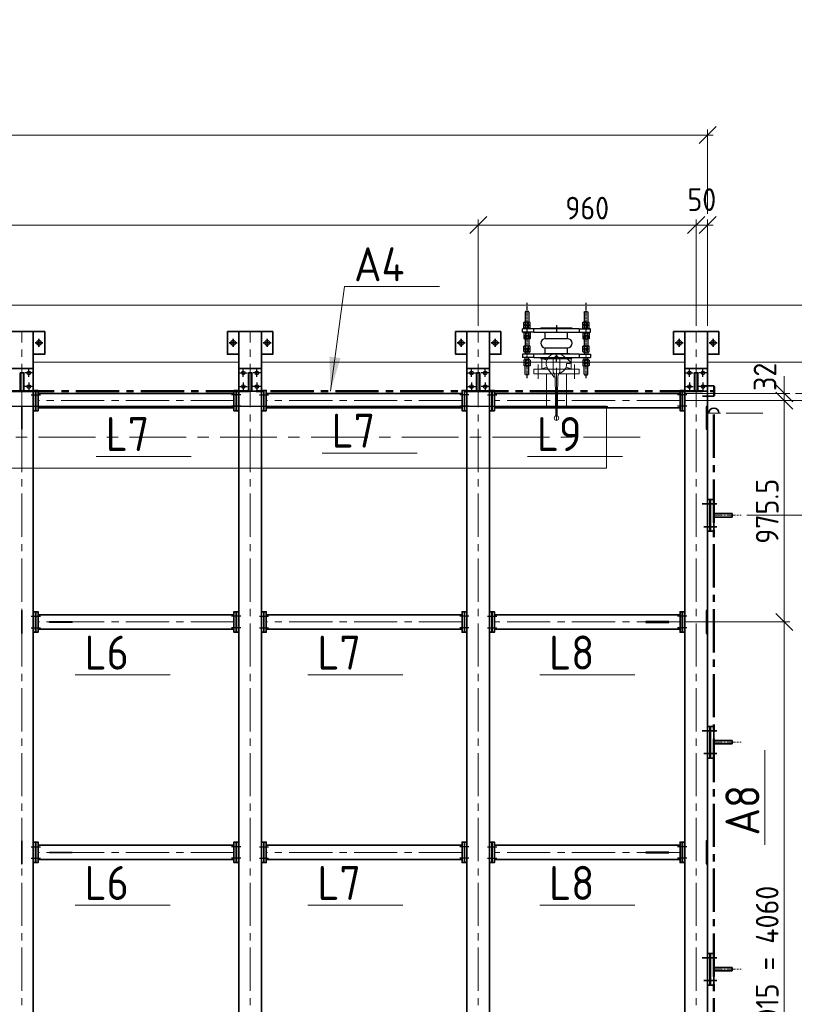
# Model space of a CAD drawing. Header units: millimetres. Extents: x 1013 to 324894, y 12445 to 193774.
# Tile 12 of 36: x 64386 to 67798, y 102038 to 106377. Entities that reach past the tile are written whole.
import ezdxf

# ---------------------------------------------------------------- set-up
doc = ezdxf.new("R2010")
doc.units = ezdxf.units.MM
doc.header["$LTSCALE"] = 10
for name, pattern in [('CENTER', [2, 1.25, -0.25, 0.25, -0.25]), ('CENTER2', [28.575, 19.05, -3.175, 3.175, -3.175]), ('CENTRO', [2, 1.25, -0.25, 0.25, -0.25])]:
    doc.linetypes.add(name, pattern=pattern)
for name, color, linetype, lineweight in [('13', 3, 'Continuous', 13), ('18', 1, 'Continuous', 18), ('18hartlijn', 1, 'CENTER2', 18), ('25', 7, 'Continuous', 25), ('35', 2, 'Continuous', 35), ('35tekst', 2, 'Continuous', 35), ('50hartlijn', 42, 'CENTER2', 50), ('Bemating', 2, 'Continuous', 35), ('hartkort', 12, 'CENTER2', 5)]:
    doc.layers.add(name, color=color, linetype=linetype, lineweight=lineweight)
doc.layers.add('INSTALLATIE', color=6, linetype='Continuous')
doc.layers.add('TEKST', color=4, linetype='Continuous')
doc.styles.add('Bersselaar', font='isocp.shx')
doc.dimstyles.new('SCH-50$7', dxfattribs={"dimscale": 50, "dimtxt": 3, "dimasz": 3, "dimexe": 0.5, "dimexo": 0.5, "dimgap": 0.5, "dimtad": 1, "dimdsep": 46, "dimtxsty": 'Bersselaar', "dimcen": 3.5, "dimdle": 0.5, "dimclrd": 3, "dimclre": 1, "dimclrt": 256, "dimadec": 0, "dimazin": 0, "dimtfac": 1, "dimtmove": 2, "dimatfit": 3, "dimfxl": 1, "dimtvp": 1.4, "dimtolj": 1, "dimtzin": 0, "dimlwd": 13, "dimlwe": 13, "dimarcsym": 0})
doc.dimstyles.new('SCH-50-2', dxfattribs={"dimscale": 50, "dimtxt": 2, "dimasz": 1.5, "dimexe": 0.5, "dimexo": 0.5, "dimgap": 0.5, "dimtad": 1, "dimdec": 0, "dimdsep": 46, "dimtxsty": 'Bersselaar', "dimblk1": 'OBLIQUE', "dimblk2": 'OBLIQUE', "dimsah": 1, "dimcen": 3.5, "dimdle": 0.5, "dimclrd": 3, "dimclre": 3, "dimclrt": 256, "dimadec": 0, "dimazin": 0, "dimtfac": 1, "dimtdec": 0, "dimtmove": 2, "dimatfit": 3, "dimfxl": 1, "dimtvp": 1.4, "dimtolj": 1, "dimtzin": 0, "dimlwd": 13, "dimlwe": 13, "dimarcsym": 0})

# ---------------------------------------------------------------- blocks, each defined once
blk = doc.blocks.new('KOMP80')
for p, q in [((0, -100), (0, 100)), ((0, 100), (18, 100)), ((18, 100), (18, -100)), ((112, 100), (130, 100)), ((112, -100), (112, 100)), ((130, 100), (130, -100)), ((18, 49), (45, 49)), ((45, 49), (45, -49)), ((85, 49), (112, 49)), ((85, 49), (85, -49)), ((18, -49), (45, -49)), ((85, -49), (112, -49)), ((18, -100), (0, -100)), ((130, -100), (112, -100))]:
    blk.add_line(p, q)
for centre, start, end in [((65, 49), 0, 180), ((65, -49), 180, 0)]:
    blk.add_arc(centre, 20, start, end)
blk = doc.blocks.new('compensator dn 80')
blk.add_line((-112, -57.2), (-112, 57.2))
at = {"layer": 'INSTALLATIE'}
for p, q in [((-204.2, 136.8), (-202.2, 137.9)), ((-204.2, 123), (-204.2, 136.8)), ((-202.2, 137.9), (-164.5, 137.9)), ((-163.3, 143.8), (-164.5, 141.4)), ((-152.7, 143.8), (-151.5, 141.4)), ((-150.3, 143.8), (-151.5, 141.4)), ((-139.7, 143.8), (-138.5, 141.4)), ((-138.5, 137.9), (-128.5, 137.9)), ((-113.5, 150), (-128.5, 150)), ((-128.5, 100), (-128.5, 150)), ((-113.5, 100), (-113.5, 150)), ((-103.5, 137.9), (-113.5, 137.9)), ((-102.3, 143.8), (-103.5, 141.4)), ((-91.7, 143.8), (-90.5, 141.4)), ((-89.3, 143.8), (-90.5, 141.4)), ((-78.7, 143.8), (-77.5, 141.4)), ((-31.5, 137.9), (-77.5, 137.9)), ((-44.3, 143.8), (-45.5, 141.4)), ((-33.7, 143.8), (-32.5, 141.4)), ((-31.3, 143.8), (-32.5, 141.4)), ((-20.7, 143.8), (-19.5, 141.4)), ((-16.5, 150), (-1.5, 150)), ((-16.5, 100), (-16.5, 150)), ((-16.5, 114.9), (-16.5, 144.9)), ((-1.5, 100), (-1.5, 150)), ((-1.5, 114.9), (-1.5, 144.9)), ((2.7, 143.8), (1.5, 141.4)), ((13.3, 143.8), (14.5, 141.4)), ((15.7, 143.8), (14.5, 141.4)), ((26.3, 143.8), (27.5, 141.4)), ((72.2, 137.9), (27.5, 137.9)), ((74.2, 136.8), (72.2, 137.9)), ((74.2, 123), (74.2, 136.8)), ((-202.2, 121.9), (-204.2, 123)), ((-202.2, 121.9), (-164.5, 121.9)), ((-163.3, 116.1), (-164.5, 118.4)), ((-152.7, 116.1), (-151.5, 118.4)), ((-150.3, 116.1), (-151.5, 118.4)), ((-139.7, 116.1), (-138.5, 118.4)), ((-138.5, 121.9), (-128.5, 121.9)), ((-103.5, 121.9), (-113.5, 121.9)), ((-102.3, 116.1), (-103.5, 118.4)), ((-91.7, 116.1), (-90.5, 118.4)), ((-89.3, 116.1), (-90.5, 118.4)), ((-78.7, 116.1), (-77.5, 118.4)), ((-31.5, 121.9), (-77.5, 121.9)), ((-44.3, 116.1), (-45.5, 118.4)), ((-33.7, 116.1), (-32.5, 118.4)), ((-31.3, 116.1), (-32.5, 118.4)), ((-20.7, 116.1), (-19.5, 118.4)), ((2.7, 116.1), (1.5, 118.4)), ((13.3, 116.1), (14.5, 118.4)), ((15.7, 116.1), (14.5, 118.4)), ((26.3, 116.1), (27.5, 118.4)), ((72.2, 121.9), (27.5, 121.9)), ((72.2, 121.9), (74.2, 123)), ((-133, 68.5), (-133, -68.5)), ((-133, 68.5), (-130, 68.5)), ((3, 68.5), (0, 68.5)), ((3, 68.5), (3, -68.5)), ((-133, -68.5), (-130, -68.5)), ((3, -68.5), (0, -68.5)), ((-202.2, -121.9), (-204.2, -123)), ((-204.2, -123), (-204.2, -136.8)), ((-202.2, -121.9), (-164.5, -121.9)), ((-163.3, -116.1), (-164.5, -118.4)), ((-152.7, -116.1), (-151.5, -118.4)), ((-150.3, -116.1), (-151.5, -118.4)), ((-139.7, -116.1), (-138.5, -118.4)), ((-138.5, -121.9), (-128.5, -121.9)), ((-128.5, -100), (-128.5, -150)), ((-113.5, -100), (-113.5, -150)), ((-103.5, -121.9), (-113.5, -121.9)), ((-102.3, -116.1), (-103.5, -118.4)), ((-91.7, -116.1), (-90.5, -118.4)), ((-89.3, -116.1), (-90.5, -118.4)), ((-78.7, -116.1), (-77.5, -118.4)), ((-31.5, -121.9), (-77.5, -121.9)), ((-44.3, -116.1), (-45.5, -118.4)), ((-33.7, -116.1), (-32.5, -118.4)), ((-31.3, -116.1), (-32.5, -118.4)), ((-20.7, -116.1), (-19.5, -118.4)), ((-16.5, -100), (-16.5, -150)), ((-16.5, -114.9), (-16.5, -144.9)), ((-1.5, -100), (-1.5, -150)), ((-1.5, -114.9), (-1.5, -144.9)), ((2.7, -116.1), (1.5, -118.4)), ((13.3, -116.1), (14.5, -118.4)), ((15.7, -116.1), (14.5, -118.4)), ((26.3, -116.1), (27.5, -118.4)), ((72.2, -121.9), (27.5, -121.9)), ((72.2, -121.9), (74.2, -123)), ((74.2, -123), (74.2, -136.8)), ((-204.2, -136.8), (-202.2, -137.9)), ((-202.2, -137.9), (-164.5, -137.9)), ((-163.3, -143.8), (-164.5, -141.4)), ((-152.7, -143.8), (-151.5, -141.4)), ((-150.3, -143.8), (-151.5, -141.4)), ((-139.7, -143.8), (-138.5, -141.4)), ((-138.5, -137.9), (-128.5, -137.9)), ((-113.5, -150), (-128.5, -150)), ((-103.5, -137.9), (-113.5, -137.9)), ((-102.3, -143.8), (-103.5, -141.4)), ((-91.7, -143.8), (-90.5, -141.4)), ((-89.3, -143.8), (-90.5, -141.4)), ((-78.7, -143.8), (-77.5, -141.4)), ((-31.5, -137.9), (-77.5, -137.9)), ((-44.3, -143.8), (-45.5, -141.4)), ((-33.7, -143.8), (-32.5, -141.4)), ((-31.3, -143.8), (-32.5, -141.4)), ((-20.7, -143.8), (-19.5, -141.4)), ((-16.5, -150), (-1.5, -150)), ((2.7, -143.8), (1.5, -141.4)), ((13.3, -143.8), (14.5, -141.4)), ((15.7, -143.8), (14.5, -141.4)), ((26.3, -143.8), (27.5, -141.4)), ((72.2, -137.9), (27.5, -137.9)), ((74.2, -136.8), (72.2, -137.9))]:
    blk.add_line(p, q, dxfattribs=at)
at = {"layer": 'INSTALLATIE', "linetype": 'Continuous'}
for p, q in [((-164.5, 118.4), (-164.5, 141.4)), ((-152.7, 143.8), (-163.3, 143.8)), ((-152.7, 136.8), (-163.3, 136.8)), ((-151.5, 118.4), (-151.5, 141.4)), ((-151.5, 118.4), (-151.5, 141.4)), ((-139.7, 143.8), (-150.3, 143.8)), ((-139.7, 136.8), (-150.3, 136.8)), ((-138.5, 118.4), (-138.5, 141.4)), ((-103.5, 118.4), (-103.5, 141.4)), ((-102.3, 143.8), (-91.7, 143.8)), ((-102.3, 136.8), (-91.7, 136.8)), ((-90.5, 118.4), (-90.5, 141.4)), ((-90.5, 118.4), (-90.5, 141.4)), ((-89.3, 143.8), (-78.7, 143.8)), ((-89.3, 136.8), (-78.7, 136.8)), ((-77.5, 118.4), (-77.5, 141.4)), ((-45.5, 118.4), (-45.5, 141.4)), ((-33.7, 143.8), (-44.3, 143.8)), ((-33.7, 136.8), (-44.3, 136.8)), ((-32.5, 118.4), (-32.5, 141.4)), ((-20.7, 143.8), (-31.3, 143.8)), ((-20.7, 136.8), (-31.3, 136.8)), ((-19.5, 114.9), (-19.5, 144.9)), ((-19.5, 144.9), (-16.5, 144.9)), ((1.5, 144.9), (-1.5, 144.9)), ((1.5, 114.9), (1.5, 144.9)), ((2.7, 143.8), (13.3, 143.8)), ((2.7, 136.8), (13.3, 136.8)), ((14.5, 118.4), (14.5, 141.4)), ((15.7, 143.8), (26.3, 143.8)), ((15.7, 136.8), (26.3, 136.8)), ((27.5, 118.4), (27.5, 141.4)), ((-152.7, 123), (-163.3, 123)), ((-152.7, 116.1), (-163.3, 116.1)), ((-139.7, 123), (-150.3, 123)), ((-139.7, 116.1), (-150.3, 116.1)), ((-102.3, 123), (-91.7, 123)), ((-102.3, 116.1), (-91.7, 116.1)), ((-89.3, 123), (-78.7, 123)), ((-89.3, 116.1), (-78.7, 116.1)), ((-33.7, 123), (-44.3, 123)), ((-33.7, 116.1), (-44.3, 116.1)), ((-20.7, 123), (-31.3, 123)), ((-20.7, 116.1), (-31.3, 116.1)), ((-19.5, 114.9), (-16.5, 114.9)), ((1.5, 114.9), (-1.5, 114.9)), ((2.7, 123), (13.3, 123)), ((2.7, 116.1), (13.3, 116.1)), ((15.7, 123), (26.3, 123)), ((15.7, 116.1), (26.3, 116.1)), ((-164.5, -118.4), (-164.5, -141.4)), ((-152.7, -116.1), (-163.3, -116.1)), ((-152.7, -123), (-163.3, -123)), ((-151.5, -118.4), (-151.5, -141.4)), ((-151.5, -118.4), (-151.5, -141.4)), ((-139.7, -116.1), (-150.3, -116.1)), ((-139.7, -123), (-150.3, -123)), ((-138.5, -118.4), (-138.5, -141.4)), ((-103.5, -118.4), (-103.5, -141.4)), ((-102.3, -116.1), (-91.7, -116.1)), ((-102.3, -123), (-91.7, -123)), ((-90.5, -118.4), (-90.5, -141.4)), ((-90.5, -118.4), (-90.5, -141.4)), ((-89.3, -116.1), (-78.7, -116.1)), ((-89.3, -123), (-78.7, -123)), ((-77.5, -118.4), (-77.5, -141.4)), ((-45.5, -118.4), (-45.5, -141.4)), ((-33.7, -116.1), (-44.3, -116.1)), ((-33.7, -123), (-44.3, -123)), ((-32.5, -118.4), (-32.5, -141.4)), ((-20.7, -116.1), (-31.3, -116.1)), ((-20.7, -123), (-31.3, -123)), ((-19.5, -114.9), (-19.5, -144.9)), ((-19.5, -114.9), (-16.5, -114.9)), ((1.5, -114.9), (-1.5, -114.9)), ((1.5, -114.9), (1.5, -144.9)), ((2.7, -116.1), (13.3, -116.1)), ((2.7, -123), (13.3, -123)), ((14.5, -118.4), (14.5, -141.4)), ((15.7, -116.1), (26.3, -116.1)), ((15.7, -123), (26.3, -123)), ((27.5, -118.4), (27.5, -141.4)), ((-152.7, -136.8), (-163.3, -136.8)), ((-152.7, -143.8), (-163.3, -143.8)), ((-139.7, -136.8), (-150.3, -136.8)), ((-139.7, -143.8), (-150.3, -143.8)), ((-102.3, -136.8), (-91.7, -136.8)), ((-102.3, -143.8), (-91.7, -143.8)), ((-89.3, -136.8), (-78.7, -136.8)), ((-89.3, -143.8), (-78.7, -143.8)), ((-33.7, -136.8), (-44.3, -136.8)), ((-33.7, -143.8), (-44.3, -143.8)), ((-20.7, -136.8), (-31.3, -136.8)), ((-20.7, -143.8), (-31.3, -143.8)), ((-19.5, -144.9), (-16.5, -144.9)), ((1.5, -144.9), (-1.5, -144.9)), ((2.7, -136.8), (13.3, -136.8)), ((2.7, -143.8), (13.3, -143.8)), ((15.7, -136.8), (26.3, -136.8)), ((15.7, -143.8), (26.3, -143.8))]:
    blk.add_line(p, q, dxfattribs=at)
at = {"layer": 'INSTALLATIE', "color": 8, "linetype": 'CENTER'}
for p, q in [((113.2, 129.9), (-221.4, 129.9)), ((113.2, -129.9), (-221.4, -129.9))]:
    blk.add_line(p, q, dxfattribs=at)
at = {"layer": 'INSTALLATIE'}
for centre, radius, start, end in [((-143.7, 129.9), 20.8, 160.5288, 199.4712), ((-157.4, 140.3), 6.88, 149.7679, 210.2321), ((-158.6, 140.3), 6.88, 329.7679, 30.2321), ((-172.3, 129.9), 20.8, 340.5288, 19.4712), ((-130.7, 129.9), 20.8, 160.5288, 199.4712), ((-144.4, 140.3), 6.88, 149.7679, 210.2321), ((-145.6, 140.3), 6.88, 329.7679, 30.2321), ((-159.3, 129.9), 20.8, 340.5288, 19.4712), ((-82.7, 129.9), 20.8, 160.5288, 199.4712), ((-96.4, 140.3), 6.88, 149.7679, 210.2321), ((-97.6, 140.3), 6.88, 329.7679, 30.2321), ((-111.3, 129.9), 20.8, 340.5288, 19.4712), ((-69.7, 129.9), 20.8, 160.5288, 199.4712), ((-83.4, 140.3), 6.88, 149.7679, 210.2321), ((-84.6, 140.3), 6.88, 329.7679, 30.2321), ((-98.3, 129.9), 20.8, 340.5288, 19.4712), ((-24.7, 129.9), 20.8, 160.5288, 199.4712), ((-38.4, 140.3), 6.88, 149.7679, 210.2321), ((-39.6, 140.3), 6.88, 329.7679, 30.2321), ((-53.3, 129.9), 20.8, 340.5288, 19.4712), ((-11.7, 129.9), 20.8, 160.5288, 199.4712), ((-25.4, 140.3), 6.88, 149.7679, 210.2321), ((-26.6, 140.3), 6.88, 329.7679, 30.2321), ((-40.3, 129.9), 20.8, 340.5288, 19.4712), ((22.3, 129.9), 20.8, 160.5288, 199.4712), ((8.6, 140.3), 6.88, 149.7679, 210.2321), ((7.4, 140.3), 6.88, 329.7679, 30.2321), ((-6.3, 129.9), 20.8, 340.5288, 19.4712), ((35.3, 129.9), 20.8, 160.5288, 199.4712), ((21.6, 140.3), 6.88, 149.7679, 210.2321), ((20.4, 140.3), 6.88, 329.7679, 30.2321), ((6.7, 129.9), 20.8, 340.5288, 19.4712), ((-157.4, 119.5), 6.88, 149.7679, 210.2321), ((-158.6, 119.5), 6.88, 329.7679, 30.2321), ((-144.4, 119.5), 6.88, 149.7679, 210.2321), ((-145.6, 119.5), 6.88, 329.7679, 30.2321), ((-96.4, 119.5), 6.88, 149.7679, 210.2321), ((-97.6, 119.5), 6.88, 329.7679, 30.2321), ((-83.4, 119.5), 6.88, 149.7679, 210.2321), ((-84.6, 119.5), 6.88, 329.7679, 30.2321), ((-38.4, 119.5), 6.88, 149.7679, 210.2321), ((-39.6, 119.5), 6.88, 329.7679, 30.2321), ((-25.4, 119.5), 6.88, 149.7679, 210.2321), ((-26.6, 119.5), 6.88, 329.7679, 30.2321), ((8.6, 119.5), 6.88, 149.7679, 210.2321), ((7.4, 119.5), 6.88, 329.7679, 30.2321), ((21.6, 119.5), 6.88, 149.7679, 210.2321), ((20.4, 119.5), 6.88, 329.7679, 30.2321), ((-143.7, -129.9), 20.8, 160.5288, 199.4712), ((-157.4, -119.5), 6.88, 149.7679, 210.2321), ((-158.6, -119.5), 6.88, 329.7679, 30.2321), ((-172.3, -129.9), 20.8, 340.5288, 19.4712), ((-130.7, -129.9), 20.8, 160.5288, 199.4712), ((-144.4, -119.5), 6.88, 149.7679, 210.2321), ((-145.6, -119.5), 6.88, 329.7679, 30.2321), ((-159.3, -129.9), 20.8, 340.5288, 19.4712), ((-82.7, -129.9), 20.8, 160.5288, 199.4712), ((-96.4, -119.5), 6.88, 149.7679, 210.2321), ((-97.6, -119.5), 6.88, 329.7679, 30.2321), ((-111.3, -129.9), 20.8, 340.5288, 19.4712), ((-69.7, -129.9), 20.8, 160.5288, 199.4712), ((-83.4, -119.5), 6.88, 149.7679, 210.2321), ((-84.6, -119.5), 6.88, 329.7679, 30.2321), ((-98.3, -129.9), 20.8, 340.5288, 19.4712), ((-24.7, -129.9), 20.8, 160.5288, 199.4712), ((-38.4, -119.5), 6.88, 149.7679, 210.2321), ((-39.6, -119.5), 6.88, 329.7679, 30.2321), ((-53.3, -129.9), 20.8, 340.5288, 19.4712), ((-11.7, -129.9), 20.8, 160.5288, 199.4712), ((-25.4, -119.5), 6.88, 149.7679, 210.2321), ((-26.6, -119.5), 6.88, 329.7679, 30.2321), ((-40.3, -129.9), 20.8, 340.5288, 19.4712), ((22.3, -129.9), 20.8, 160.5288, 199.4712), ((8.6, -119.5), 6.88, 149.7679, 210.2321), ((7.4, -119.5), 6.88, 329.7679, 30.2321), ((-6.3, -129.9), 20.8, 340.5288, 19.4712), ((35.3, -129.9), 20.8, 160.5288, 199.4712), ((21.6, -119.5), 6.88, 149.7679, 210.2321), ((20.4, -119.5), 6.88, 329.7679, 30.2321), ((6.7, -129.9), 20.8, 340.5288, 19.4712), ((-157.4, -140.3), 6.88, 149.7679, 210.2321), ((-158.6, -140.3), 6.88, 329.7679, 30.2321), ((-144.4, -140.3), 6.88, 149.7679, 210.2321), ((-145.6, -140.3), 6.88, 329.7679, 30.2321), ((-96.4, -140.3), 6.88, 149.7679, 210.2321), ((-97.6, -140.3), 6.88, 329.7679, 30.2321), ((-83.4, -140.3), 6.88, 149.7679, 210.2321), ((-84.6, -140.3), 6.88, 329.7679, 30.2321), ((-38.4, -140.3), 6.88, 149.7679, 210.2321), ((-39.6, -140.3), 6.88, 329.7679, 30.2321), ((-25.4, -140.3), 6.88, 149.7679, 210.2321), ((-26.6, -140.3), 6.88, 329.7679, 30.2321), ((8.6, -140.3), 6.88, 149.7679, 210.2321), ((7.4, -140.3), 6.88, 329.7679, 30.2321), ((21.6, -140.3), 6.88, 149.7679, 210.2321), ((20.4, -140.3), 6.88, 329.7679, 30.2321)]:
    blk.add_arc(centre, radius, start, end, dxfattribs=at)
at = {"layer": 'TEKST'}
for p, q in [((-145, 0), (-115, 0)), ((15, 0), (-15, 0))]:
    blk.add_line(p, q, dxfattribs=at)
at = {"layer": 'INSTALLATIE'}
blk.add_blockref('KOMP80', (-130, 0), dxfattribs=at)
blk = doc.blocks.new('VK80BA')
for p, q in [((-10, 60), (-35.3, 27.9)), ((-23, 65), (-17.8, 50.2)), ((-23, 65), (23, 65)), ((-23, 43.5), (-23, 65)), ((0, 60), (-10, 60)), ((0, 60), (0, 45)), ((15, 42.4), (23, 65)), ((23, 65), (23, 38.7)), ((-21.1, 15), (-36.1, 0)), ((-21.1, -15), (-36.1, 0)), ((-21.1, 15), (37.7, 15)), ((57.9, 6.3), (230.6, 3.3)), ((-23, -65), (-23, -38.7)), ((-23, -65), (-15, -42.4)), ((-21.1, -15), (37.7, -15)), ((15, -42.4), (23, -65)), ((23, -38.7), (23, -65)), ((60, -10), (27.9, -35.3)), ((60, -10), (27.9, -35.3)), ((57.9, -6.3), (230.6, -3.3)), ((60, -6.3), (60, -10)), ((23, -65), (-23, -65))]:
    blk.add_line(p, q)
blk.add_circle((240, 0), 10)
for centre, radius, start, end in [((0, 0), 45, 13.1639, 90), ((0, 0), 45, 141.7483, 308.2517), ((58.4, 35.5), 29.1, 224.6604, 269), ((58.4, -35.5), 29.1, 91, 135.3396)]:
    blk.add_arc(centre, radius, start, end)
blk = doc.blocks.new('LF80')
for p, q in [((0, 100), (20, 100)), ((0, -100), (0, 100)), ((20, 100), (20, -100)), ((20, -44.45), (20, 44.45)), ((20, -100), (0, -100))]:
    blk.add_line(p, q)
blk = doc.blocks.new('_Oblique')
at = {"color": 0, "lineweight": -2}
blk.add_line((-0.5, -0.5), (0.5, 0.5), dxfattribs=at)
blk = doc.blocks.new('*D54')
at = {"layer": '25', "color": 3, "lineweight": 13}
for p, q in [((57336, 105471.5), (66431, 105471.5)), ((57361, 105027.9), (57361, 105496.5)), ((66406, 105027.9), (66406, 105496.5))]:
    blk.add_line(p, q, dxfattribs=at)
at = {"layer": 'Defpoints', "color": 0}
for p in [(66406, 105471.5), (57361, 105002.9), (66406, 105002.9)]:
    blk.add_point(p, dxfattribs=at)
at = {"layer": '25', "color": 3, "lineweight": 13, "xscale": 75, "yscale": 75, "zscale": 75, "rotation": 180}
blk.add_blockref('_Oblique', (57361, 105471.5), dxfattribs=at)
at = {"layer": '25', "color": 3, "lineweight": 13, "xscale": 75, "yscale": 75, "zscale": 75}
blk.add_blockref('_Oblique', (66406, 105471.5), dxfattribs=at)
at = {"layer": '25', "insert": (61883.5, 105561.1), "char_height": 100, "attachment_point": 5, "style": 'Bersselaar'}
blk.add_mtext('\\A1;leuningstijlen en IPE 200 hoh.   9 x 1005 = 9045', dxfattribs=at)
blk = doc.blocks.new('*D55')
at = {"layer": '25', "color": 3, "lineweight": 13}
for p, q in [((66381, 105471.5), (67391, 105471.5)), ((66406, 105027.9), (66406, 105496.5)), ((67366, 105027.9), (67366, 105496.5))]:
    blk.add_line(p, q, dxfattribs=at)
at = {"layer": 'Defpoints', "color": 0}
for p in [(67366, 105471.5), (66406, 105002.9), (67366, 105002.9)]:
    blk.add_point(p, dxfattribs=at)
at = {"layer": '25', "color": 3, "lineweight": 13, "xscale": 75, "yscale": 75, "zscale": 75, "rotation": 180}
blk.add_blockref('_Oblique', (66406, 105471.5), dxfattribs=at)
at = {"layer": '25', "color": 3, "lineweight": 13, "xscale": 75, "yscale": 75, "zscale": 75}
blk.add_blockref('_Oblique', (67366, 105471.5), dxfattribs=at)
at = {"layer": '25', "insert": (66886, 105546.5), "char_height": 100, "attachment_point": 5, "style": 'Bersselaar'}
blk.add_mtext('\\A1;960', dxfattribs=at)
blk = doc.blocks.new('*D57')
at = {"layer": '25', "color": 3, "lineweight": 13}
for p, q in [((67341, 105471.5), (67441, 105471.5)), ((67366, 105027.9), (67366, 105496.5)), ((67416, 105027.9), (67416, 105496.5))]:
    blk.add_line(p, q, dxfattribs=at)
at = {"layer": 'Defpoints', "color": 0}
for p in [(67416, 105471.5), (67366, 105002.9), (67416, 105002.9)]:
    blk.add_point(p, dxfattribs=at)
at = {"layer": '25', "color": 3, "lineweight": 13, "xscale": 75, "yscale": 75, "zscale": 75, "rotation": 180}
blk.add_blockref('_Oblique', (67366, 105471.5), dxfattribs=at)
at = {"layer": '25', "color": 3, "lineweight": 13, "xscale": 75, "yscale": 75, "zscale": 75}
blk.add_blockref('_Oblique', (67416, 105471.5), dxfattribs=at)
at = {"layer": '25', "insert": (67391, 105584), "char_height": 100, "attachment_point": 5, "style": 'Bersselaar'}
blk.add_mtext('\\A1;50', dxfattribs=at)
blk = doc.blocks.new('*D59')
at = {"layer": '25', "color": 3, "lineweight": 13}
for p, q in [((56321, 105868.7), (67441, 105868.7)), ((56346, 105521.5), (56346, 105893.7)), ((67416, 105521.5), (67416, 105893.7))]:
    blk.add_line(p, q, dxfattribs=at)
at = {"layer": 'Defpoints', "color": 0}
for p in [(67416, 105868.7), (56346, 105496.5), (67416, 105496.5)]:
    blk.add_point(p, dxfattribs=at)
at = {"layer": '25', "color": 3, "lineweight": 13, "xscale": 75, "yscale": 75, "zscale": 75, "rotation": 180}
blk.add_blockref('_Oblique', (56346, 105868.7), dxfattribs=at)
at = {"layer": '25', "color": 3, "lineweight": 13, "xscale": 75, "yscale": 75, "zscale": 75}
blk.add_blockref('_Oblique', (67416, 105868.7), dxfattribs=at)
at = {"layer": '25', "insert": (61881, 105958), "char_height": 100, "attachment_point": 5, "style": 'Bersselaar'}
blk.add_mtext('\\A1;lengte bordes = 11070', dxfattribs=at)
blk = doc.blocks.new('*D60')
at = {"layer": '25', "color": 3, "lineweight": 13}
for p, q in [((67850.3, 104868.4), (68188.3, 104868.4)), ((68163.3, 104893.4), (68163.3, 104673.4)), ((67729.3, 104698.4), (67918.2, 104698.4)), ((68105.7, 104698.4), (68188.3, 104698.4))]:
    blk.add_line(p, q, dxfattribs=at)
at = {"layer": 'Defpoints', "color": 0}
for p in [(67825.3, 104868.4), (67704.3, 104698.4), (68163.3, 104698.4)]:
    blk.add_point(p, dxfattribs=at)
at = {"layer": '25', "color": 3, "lineweight": 13, "xscale": 75, "yscale": 75, "zscale": 75}
for p, rotation in [((68163.3, 104868.4), 90), ((68163.3, 104698.4), 270)]:
    blk.add_blockref('_Oblique', p, dxfattribs=dict(at, rotation=rotation))
at = {"layer": '25', "insert": (68262, 104783.4), "char_height": 100, "attachment_point": 5, "rotation": 90, "style": 'Bersselaar'}
blk.add_mtext('\\A1;170', dxfattribs=at)
blk = doc.blocks.new('*D61')
at = {"layer": '25', "color": 3, "lineweight": 13}
for p, q in [((67320, 104698.4), (67778.9, 104698.4)), ((67753.9, 104723.4), (67753.9, 103697.9)), ((67320, 103722.9), (67778.9, 103722.9))]:
    blk.add_line(p, q, dxfattribs=at)
at = {"layer": 'Defpoints', "color": 0}
for p in [(67295, 104698.4), (67295, 103722.9), (67753.9, 103722.9)]:
    blk.add_point(p, dxfattribs=at)
at = {"layer": '25', "color": 3, "lineweight": 13, "xscale": 75, "yscale": 75, "zscale": 75}
for p, rotation in [((67753.9, 104698.4), 90), ((67753.9, 103722.9), 270)]:
    blk.add_blockref('_Oblique', p, dxfattribs=dict(at, rotation=rotation))
at = {"layer": '25', "insert": (67678.9, 104210.6), "char_height": 100, "attachment_point": 5, "rotation": 90, "style": 'Bersselaar'}
blk.add_mtext('\\A1;975.5', dxfattribs=at)
blk = doc.blocks.new('*D62')
at = {"layer": '25', "color": 3, "lineweight": 13}
for p, q in [((67753.9, 103747.9), (67753.9, 99637.9)), ((67320, 103722.9), (67778.9, 103722.9)), ((67320, 99662.9), (67778.9, 99662.9))]:
    blk.add_line(p, q, dxfattribs=at)
at = {"layer": 'Defpoints', "color": 0}
for p in [(67295, 103722.9), (67295, 99662.9), (67753.9, 99662.9)]:
    blk.add_point(p, dxfattribs=at)
at = {"layer": '25', "color": 3, "lineweight": 13, "xscale": 75, "yscale": 75, "zscale": 75}
for p, rotation in [((67753.9, 103722.9), 90), ((67753.9, 99662.9), 270)]:
    blk.add_blockref('_Oblique', p, dxfattribs=dict(at, rotation=rotation))
at = {"layer": '25', "insert": (67678.9, 101692.9), "char_height": 100, "attachment_point": 5, "rotation": 90, "style": 'Bersselaar'}
blk.add_mtext('\\A1;IPE 120 hoh.   4 x 1015 = 4060', dxfattribs=at)
blk = doc.blocks.new('*D65')
at = {"layer": '25', "color": 3, "lineweight": 13}
for p, q in [((68012, 104755.4), (68012, 98630.4)), ((67803.9, 104730.4), (68037, 104730.4)), ((67803.9, 98655.4), (68037, 98655.4))]:
    blk.add_line(p, q, dxfattribs=at)
at = {"layer": 'Defpoints', "color": 0}
for p in [(67778.9, 104730.4), (67778.9, 98655.4), (68012, 98655.4)]:
    blk.add_point(p, dxfattribs=at)
at = {"layer": '25', "color": 3, "lineweight": 13, "xscale": 75, "yscale": 75, "zscale": 75}
for p, rotation in [((68012, 104730.4), 90), ((68012, 98655.4), 270)]:
    blk.add_blockref('_Oblique', p, dxfattribs=dict(at, rotation=rotation))
at = {"layer": '25', "insert": (67937, 101692.9), "char_height": 100, "attachment_point": 5, "rotation": 90, "style": 'Bersselaar'}
blk.add_mtext('\\A1;breedte bordes = 6075', dxfattribs=at)
blk = doc.blocks.new('*D66')
at = {"layer": '25', "color": 3, "lineweight": 13}
for p, q in [((67753.9, 104730.4), (67753.9, 104805.4)), ((67320, 104730.4), (67778.9, 104730.4)), ((67352, 104698.4), (67778.9, 104698.4)), ((67753.9, 104730.4), (67753.9, 104698.4)), ((67753.9, 104698.4), (67753.9, 104623.4))]:
    blk.add_line(p, q, dxfattribs=at)
at = {"layer": 'Defpoints', "color": 0}
for p in [(67295, 104730.4), (67327, 104698.4), (67753.9, 104698.4)]:
    blk.add_point(p, dxfattribs=at)
at = {"layer": '25', "color": 3, "lineweight": 13, "xscale": 75, "yscale": 75, "zscale": 75}
for p, rotation in [((67753.9, 104730.4), 270), ((67753.9, 104698.4), 90)]:
    blk.add_blockref('_Oblique', p, dxfattribs=dict(at, rotation=rotation))
at = {"layer": '25', "insert": (67669.2, 104803.2), "char_height": 100, "attachment_point": 5, "rotation": 90, "style": 'Bersselaar'}
blk.add_mtext('\\A1;32', dxfattribs=at)
blk = doc.blocks.new('*D89')
at = {"layer": '25', "color": 3, "lineweight": 13}
for p, q in [((68954.2, 104667.9), (68954.2, 104167.9)), ((67498.4, 104642.9), (67660.2, 104642.9)), ((67847.7, 104642.9), (67918.2, 104642.9)), ((68105.7, 104642.9), (68411.9, 104642.9)), ((68599.4, 104642.9), (68979.2, 104642.9)), ((67847.7, 104192.9), (67918.2, 104192.9)), ((68105.7, 104192.9), (68411.9, 104192.9)), ((68599.4, 104192.9), (68979.2, 104192.9))]:
    blk.add_line(p, q, dxfattribs=at)
at = {"layer": 'Defpoints', "color": 0}
for p in [(67473.4, 104642.9), (67564.9, 104192.9), (68954.2, 104192.9)]:
    blk.add_point(p, dxfattribs=at)
at = {"layer": '25', "color": 3, "lineweight": 13, "xscale": 75, "yscale": 75, "zscale": 75}
for p, rotation in [((68954.2, 104642.9), 90), ((68954.2, 104192.9), 270)]:
    blk.add_blockref('_Oblique', p, dxfattribs=dict(at, rotation=rotation))
at = {"layer": '25', "insert": (68879.2, 104417.9), "char_height": 100, "attachment_point": 5, "rotation": 90, "style": 'Bersselaar'}
blk.add_mtext('\\A1;450', dxfattribs=at)
blk = doc.blocks.new('*D90')
at = {"layer": '25', "color": 3, "lineweight": 13}
for p, q in [((68954.2, 104217.9), (68954.2, 99167.9)), ((67589.9, 104192.9), (67918.2, 104192.9)), ((68105.7, 104192.9), (68411.9, 104192.9)), ((68599.4, 104192.9), (68979.2, 104192.9)), ((67847.7, 99192.9), (67918.2, 99192.9)), ((68105.7, 99192.9), (68411.9, 99192.9)), ((68599.4, 99192.9), (68979.2, 99192.9))]:
    blk.add_line(p, q, dxfattribs=at)
at = {"layer": 'Defpoints', "color": 0}
for p in [(67564.9, 104192.9), (67564.9, 99192.9), (68954.2, 99192.9)]:
    blk.add_point(p, dxfattribs=at)
at = {"layer": '25', "color": 3, "lineweight": 13, "xscale": 75, "yscale": 75, "zscale": 75}
for p, rotation in [((68954.2, 104192.9), 90), ((68954.2, 99192.9), 270)]:
    blk.add_blockref('_Oblique', p, dxfattribs=dict(at, rotation=rotation))
at = {"layer": '25', "insert": (68864.7, 101692.9), "char_height": 100, "attachment_point": 5, "rotation": 90, "style": 'Bersselaar'}
blk.add_mtext('\\A1;leuningstijlen hoh. 5 x 1000 = 5000', dxfattribs=at)
blk = doc.blocks.new('merk')
at = {"layer": '13'}
blk.add_line((3063.1, -32975.6), (3481.5, -32975.6), dxfattribs=at)
at = {"layer": '35tekst', "style": 'Bersselaar'}
blk.add_attdef('L6', (3104.8, -32952.1), '', height=150, dxfattribs=at)

msp = doc.modelspace()

# ---------------------------------------------------------------- linework, layer by layer
at = {"layer": '13'}
msp.add_line((67414.52, 104642.854), (67473.436, 104642.854), dxfattribs=at)
at = {"layer": '18', "lineweight": 5}
for p, q in [((56265.478, 105118.354), (73465.478, 105118.354)), ((64445.978, 104868.354), (65350.978, 104868.354)), ((65450.978, 104868.354), (66355.978, 104868.354)), ((66455.978, 104868.354), (67315.978, 104868.354)), ((67415.978, 104868.354), (73465.478, 104868.354)), ((66706.028, 104816.354), (66706.028, 104673.354)), ((66794.928, 104816.354), (66794.928, 104673.354)), ((56958.528, 104673.354), (66970.528, 104673.354)), ((66970.528, 104400.354), (66970.528, 104673.354)), ((56958.528, 104400.354), (66970.528, 104400.354))]:
    msp.add_line(p, q, dxfattribs=at)
at = {"layer": '18'}
msp.add_line((59503.728, 104672.854), (66976.578, 104672.854), dxfattribs=at)
at = {"layer": '18hartlijn'}
for p, q in [((64395.978, 98382.854), (64395.978, 105002.854)), ((65400.978, 98382.854), (65400.978, 105002.854)), ((66405.978, 98382.854), (66405.978, 105002.854)), ((67365.978, 98382.854), (67365.978, 105002.854)), ((65329.978, 104698.354), (64466.978, 104698.354)), ((66334.978, 104698.354), (65471.978, 104698.354)), ((67294.978, 104698.354), (66476.978, 104698.354)), ((65329.978, 103722.854), (64466.978, 103722.854)), ((66334.978, 103722.854), (65471.978, 103722.854)), ((67294.978, 103722.854), (66476.978, 103722.854)), ((65329.978, 102707.854), (64466.978, 102707.854)), ((66334.978, 102707.854), (65471.978, 102707.854)), ((67294.978, 102707.854), (66476.978, 102707.854))]:
    msp.add_line(p, q, dxfattribs=at)
at = {"layer": '18hartlijn', "linetype": 'CENTER', "lineweight": 5, "ltscale": 20}
msp.add_line((67119.293, 104536.854), (56942.528, 104536.854), dxfattribs=at)
at = {"layer": '18hartlijn', "ltscale": 0.2}
for p, q in [((67443.978, 104192.854), (67564.867, 104192.854)), ((67443.978, 103192.854), (67564.867, 103192.854)), ((67443.978, 102192.854), (67564.867, 102192.854))]:
    msp.add_line(p, q, dxfattribs=at)
at = {"layer": '25', "color": 3}
for p, q in [((64443.478, 104820.354), (64408.478, 104820.354)), ((64425.978, 104802.854), (64425.978, 104837.854)), ((65353.478, 104820.354), (65388.478, 104820.354)), ((65370.978, 104802.854), (65370.978, 104837.854)), ((65448.478, 104820.354), (65413.478, 104820.354)), ((65430.978, 104802.854), (65430.978, 104837.854)), ((66358.478, 104820.354), (66393.478, 104820.354)), ((66375.978, 104802.854), (66375.978, 104837.854)), ((66453.478, 104820.354), (66418.478, 104820.354)), ((66435.978, 104802.854), (66435.978, 104837.854)), ((67318.478, 104820.354), (67353.478, 104820.354)), ((67335.978, 104802.854), (67335.978, 104837.854)), ((67413.478, 104820.354), (67378.478, 104820.354)), ((67395.978, 104802.854), (67395.978, 104837.854)), ((64425.978, 104777.854), (64425.978, 104742.854)), ((65370.978, 104777.854), (65370.978, 104742.854)), ((65430.978, 104777.854), (65430.978, 104742.854)), ((66375.978, 104777.854), (66375.978, 104742.854)), ((66435.978, 104777.854), (66435.978, 104742.854)), ((67335.978, 104777.854), (67335.978, 104742.854)), ((67395.978, 104777.854), (67395.978, 104742.854)), ((64443.478, 104760.354), (64408.478, 104760.354)), ((65353.478, 104760.354), (65388.478, 104760.354)), ((65448.478, 104760.354), (65413.478, 104760.354)), ((66358.478, 104760.354), (66393.478, 104760.354)), ((66453.478, 104760.354), (66418.478, 104760.354)), ((67318.478, 104760.354), (67353.478, 104760.354)), ((67413.478, 104760.354), (67378.478, 104760.354))]:
    msp.add_line(p, q, dxfattribs=at)
at = {"layer": '25'}
for p, q in [((64437.151, 104723.354), (64477.486, 104723.354)), ((65359.805, 104723.354), (65319.47, 104723.354)), ((65442.151, 104723.354), (65482.486, 104723.354)), ((66364.805, 104723.354), (66324.47, 104723.354)), ((66447.151, 104723.354), (66487.486, 104723.354)), ((67324.805, 104723.354), (67284.47, 104723.354)), ((64437.151, 104673.354), (64477.486, 104673.354)), ((65359.805, 104673.354), (65319.47, 104673.354)), ((65442.151, 104673.354), (65482.486, 104673.354)), ((66364.805, 104673.354), (66324.47, 104673.354)), ((66447.151, 104673.354), (66487.486, 104673.354)), ((67324.805, 104673.354), (67284.47, 104673.354)), ((64437.151, 103747.854), (64477.486, 103747.854)), ((65359.805, 103747.854), (65319.47, 103747.854)), ((65442.151, 103747.854), (65482.486, 103747.854)), ((66364.805, 103747.854), (66324.47, 103747.854)), ((66447.151, 103747.854), (66487.486, 103747.854)), ((67324.805, 103747.854), (67284.47, 103747.854)), ((64437.151, 103697.854), (64477.486, 103697.854)), ((65359.805, 103697.854), (65319.47, 103697.854)), ((65442.151, 103697.854), (65482.486, 103697.854)), ((66364.805, 103697.854), (66324.47, 103697.854)), ((66447.151, 103697.854), (66487.486, 103697.854)), ((67324.805, 103697.854), (67284.47, 103697.854)), ((64437.151, 102732.854), (64477.486, 102732.854)), ((65359.805, 102732.854), (65319.47, 102732.854)), ((65442.151, 102732.854), (65482.486, 102732.854)), ((66364.805, 102732.854), (66324.47, 102732.854)), ((66447.151, 102732.854), (66487.486, 102732.854)), ((67324.805, 102732.854), (67284.47, 102732.854)), ((64437.151, 102682.854), (64477.486, 102682.854)), ((65359.805, 102682.854), (65319.47, 102682.854)), ((65442.151, 102682.854), (65482.486, 102682.854)), ((66364.805, 102682.854), (66324.47, 102682.854)), ((66447.151, 102682.854), (66487.486, 102682.854)), ((67324.805, 102682.854), (67284.47, 102682.854))]:
    msp.add_line(p, q, dxfattribs=at)
for points in [[(64397.478, 104672.854), (64394.478, 104672.854), (64394.478, 104572.854), (64397.478, 104572.854)], [(67412.478, 104672.854), (67409.478, 104672.854), (67409.478, 104572.854), (67412.478, 104572.854)], [(64397.478, 103772.854), (64394.478, 103772.854), (64394.478, 103672.854), (64397.478, 103672.854)], [(67412.478, 103772.854), (67409.478, 103772.854), (67409.478, 103672.854), (67412.478, 103672.854)], [(64516.978, 103721.354), (64516.978, 103724.354), (64616.978, 103724.354), (64616.978, 103721.354)], [(67244.978, 103721.354), (67244.978, 103724.354), (67144.978, 103724.354), (67144.978, 103721.354)], [(64397.478, 102757.854), (64394.478, 102757.854), (64394.478, 102657.854), (64397.478, 102657.854)], [(67412.478, 102757.854), (67409.478, 102757.854), (67409.478, 102657.854), (67412.478, 102657.854)], [(64516.978, 102706.354), (64516.978, 102709.354), (64616.978, 102709.354), (64616.978, 102706.354)], [(67244.978, 102706.354), (67244.978, 102709.354), (67144.978, 102709.354), (67144.978, 102706.354)]]:
    msp.add_lwpolyline(points, close=True, dxfattribs=at)
for centre, radius in [((64470.978, 104952.854), 11), ((65325.978, 104952.854), 11), ((65475.978, 104952.854), 11), ((66330.978, 104952.854), 11), ((66480.978, 104952.854), 11), ((67290.978, 104952.854), 11), ((67440.978, 104952.854), 11), ((64425.978, 104820.354), 8), ((65370.978, 104820.354), 8), ((65430.978, 104820.354), 8), ((66375.978, 104820.354), 8), ((66435.978, 104820.354), 8), ((67335.978, 104820.354), 8), ((67395.978, 104820.354), 8), ((64425.978, 104760.354), 8), ((65370.978, 104760.354), 8), ((65430.978, 104760.354), 8), ((66375.978, 104760.354), 8), ((66435.978, 104760.354), 8), ((67335.978, 104760.354), 8), ((67395.978, 104760.354), 8)]:
    msp.add_circle(centre, radius, dxfattribs=at)
at = {"layer": '35', "color": 3}
for p, q in [((64488.478, 104952.854), (64453.478, 104952.854)), ((64470.978, 104970.354), (64470.978, 104935.354)), ((65308.478, 104952.854), (65343.478, 104952.854)), ((65325.978, 104970.354), (65325.978, 104935.354)), ((65493.478, 104952.854), (65458.478, 104952.854)), ((65475.978, 104970.354), (65475.978, 104935.354)), ((66313.478, 104952.854), (66348.478, 104952.854)), ((66330.978, 104970.354), (66330.978, 104935.354)), ((66498.478, 104952.854), (66463.478, 104952.854)), ((66480.978, 104970.354), (66480.978, 104935.354)), ((67273.478, 104952.854), (67308.478, 104952.854)), ((67290.978, 104970.354), (67290.978, 104935.354)), ((67458.478, 104952.854), (67423.478, 104952.854)), ((67440.978, 104970.354), (67440.978, 104935.354))]:
    msp.add_line(p, q, dxfattribs=at)
at = {"layer": '35'}
for p, q in [((67443.978, 104762.854), (67393.504, 104762.854)), ((67446.978, 104759.854), (67443.978, 104759.854)), ((65329.978, 104730.354), (64466.978, 104730.354)), ((66334.978, 104730.354), (65471.978, 104730.354)), ((67294.978, 104730.354), (66476.978, 104730.354)), ((67443.978, 104717.854), (67393.504, 104717.854)), ((67446.978, 104720.854), (67443.978, 104720.854)), ((65329.978, 104666.354), (64466.978, 104666.354)), ((66334.978, 104666.354), (65471.978, 104666.354)), ((67294.978, 104666.354), (66476.978, 104666.354)), ((67392.899, 104242.854), (67456.513, 104242.854)), ((67400.139, 104142.854), (67456.513, 104142.854)), ((65329.978, 103754.854), (64466.978, 103754.854)), ((66334.978, 103754.854), (65471.978, 103754.854)), ((67294.978, 103754.854), (66476.978, 103754.854)), ((65329.978, 103690.854), (64466.978, 103690.854)), ((66334.978, 103690.854), (65471.978, 103690.854)), ((67294.978, 103690.854), (66476.978, 103690.854)), ((67392.899, 103242.854), (67456.513, 103242.854)), ((67400.139, 103142.854), (67456.513, 103142.854)), ((65329.978, 102739.854), (64466.978, 102739.854)), ((66334.978, 102739.854), (65471.978, 102739.854)), ((67294.978, 102739.854), (66476.978, 102739.854)), ((65329.978, 102675.854), (64466.978, 102675.854)), ((66334.978, 102675.854), (65471.978, 102675.854)), ((67294.978, 102675.854), (66476.978, 102675.854)), ((67392.899, 102242.854), (67456.513, 102242.854)), ((67400.139, 102142.854), (67456.513, 102142.854))]:
    msp.add_line(p, q, dxfattribs=at)
for points in [[(64445.978, 105002.854), (64345.978, 105002.854), (64345.978, 98382.854), (64445.978, 98382.854)], [(64495.978, 105002.854), (64445.978, 105002.854), (64445.978, 104902.854), (64495.978, 104902.854)], [(65300.978, 105002.854), (65350.978, 105002.854), (65350.978, 104902.854), (65300.978, 104902.854)], [(65450.978, 105002.854), (65350.978, 105002.854), (65350.978, 98382.854), (65450.978, 98382.854)], [(65500.978, 105002.854), (65450.978, 105002.854), (65450.978, 104902.854), (65500.978, 104902.854)], [(66305.978, 105002.854), (66355.978, 105002.854), (66355.978, 104902.854), (66305.978, 104902.854)], [(66455.978, 105002.854), (66355.978, 105002.854), (66355.978, 98382.854), (66455.978, 98382.854)], [(66505.978, 105002.854), (66455.978, 105002.854), (66455.978, 104902.854), (66505.978, 104902.854)], [(67265.978, 105002.854), (67315.978, 105002.854), (67315.978, 104902.854), (67265.978, 104902.854)], [(67415.978, 105002.854), (67315.978, 105002.854), (67315.978, 98382.854), (67415.978, 98382.854)], [(67465.978, 105002.854), (67415.978, 105002.854), (67415.978, 104902.854), (67465.978, 104902.854)], [(64445.978, 104840.354), (64345.978, 104840.354), (64345.978, 104740.354), (64445.978, 104740.354)], [(64388.478, 104740.354), (64403.478, 104740.354), (64403.478, 104820.354), (64388.478, 104820.354)], [(65450.978, 104840.354), (65350.978, 104840.354), (65350.978, 104740.354), (65450.978, 104740.354)], [(65393.478, 104740.354), (65408.478, 104740.354), (65408.478, 104820.354), (65393.478, 104820.354)], [(66455.978, 104840.354), (66355.978, 104840.354), (66355.978, 104740.354), (66455.978, 104740.354)], [(66398.478, 104740.354), (66413.478, 104740.354), (66413.478, 104820.354), (66398.478, 104820.354)], [(67415.978, 104840.354), (67315.978, 104840.354), (67315.978, 104740.354), (67415.978, 104740.354)], [(67358.478, 104740.354), (67373.478, 104740.354), (67373.478, 104820.354), (67358.478, 104820.354)], [(64445.978, 104653.354), (64445.978, 104743.354), (64455.978, 104743.354), (64455.978, 104653.354)], [(64456.978, 104653.354), (64456.978, 104743.354), (64466.978, 104743.354), (64466.978, 104653.354)], [(65339.978, 104653.354), (65339.978, 104743.354), (65329.978, 104743.354), (65329.978, 104653.354)], [(65350.978, 104653.354), (65350.978, 104743.354), (65340.978, 104743.354), (65340.978, 104653.354)], [(65450.978, 104653.354), (65450.978, 104743.354), (65460.978, 104743.354), (65460.978, 104653.354)], [(65461.978, 104653.354), (65461.978, 104743.354), (65471.978, 104743.354), (65471.978, 104653.354)], [(66344.978, 104653.354), (66344.978, 104743.354), (66334.978, 104743.354), (66334.978, 104653.354)], [(66355.978, 104653.354), (66355.978, 104743.354), (66345.978, 104743.354), (66345.978, 104653.354)], [(66455.978, 104653.354), (66455.978, 104743.354), (66465.978, 104743.354), (66465.978, 104653.354)], [(66466.978, 104653.354), (66466.978, 104743.354), (66476.978, 104743.354), (66476.978, 104653.354)], [(67304.978, 104653.354), (67304.978, 104743.354), (67294.978, 104743.354), (67294.978, 104653.354)], [(67315.978, 104653.354), (67315.978, 104743.354), (67305.978, 104743.354), (67305.978, 104653.354)], [(67446.978, 104720.854), (67443.978, 104717.854), (67443.978, 104762.854), (67446.978, 104759.854)], [(67425.978, 104262.854), (67415.978, 104262.854), (67415.978, 104122.854), (67425.978, 104122.854)], [(67443.978, 104262.854), (67428.978, 104262.854), (67428.978, 104122.854), (67443.978, 104122.854)], [(67523.978, 104185.354), (67523.978, 104200.354), (67443.978, 104200.354), (67443.978, 104185.354)], [(64445.978, 103677.854), (64445.978, 103767.854), (64455.978, 103767.854), (64455.978, 103677.854)], [(64456.978, 103677.854), (64456.978, 103767.854), (64466.978, 103767.854), (64466.978, 103677.854)], [(65339.978, 103677.854), (65339.978, 103767.854), (65329.978, 103767.854), (65329.978, 103677.854)], [(65350.978, 103677.854), (65350.978, 103767.854), (65340.978, 103767.854), (65340.978, 103677.854)], [(65450.978, 103677.854), (65450.978, 103767.854), (65460.978, 103767.854), (65460.978, 103677.854)], [(65461.978, 103677.854), (65461.978, 103767.854), (65471.978, 103767.854), (65471.978, 103677.854)], [(66344.978, 103677.854), (66344.978, 103767.854), (66334.978, 103767.854), (66334.978, 103677.854)], [(66355.978, 103677.854), (66355.978, 103767.854), (66345.978, 103767.854), (66345.978, 103677.854)], [(66455.978, 103677.854), (66455.978, 103767.854), (66465.978, 103767.854), (66465.978, 103677.854)], [(66466.978, 103677.854), (66466.978, 103767.854), (66476.978, 103767.854), (66476.978, 103677.854)], [(67304.978, 103677.854), (67304.978, 103767.854), (67294.978, 103767.854), (67294.978, 103677.854)], [(67315.978, 103677.854), (67315.978, 103767.854), (67305.978, 103767.854), (67305.978, 103677.854)], [(67425.978, 103262.854), (67415.978, 103262.854), (67415.978, 103122.854), (67425.978, 103122.854)], [(67443.978, 103262.854), (67428.978, 103262.854), (67428.978, 103122.854), (67443.978, 103122.854)], [(67523.978, 103185.354), (67523.978, 103200.354), (67443.978, 103200.354), (67443.978, 103185.354)], [(64445.978, 102662.854), (64445.978, 102752.854), (64455.978, 102752.854), (64455.978, 102662.854)], [(64456.978, 102662.854), (64456.978, 102752.854), (64466.978, 102752.854), (64466.978, 102662.854)], [(65339.978, 102662.854), (65339.978, 102752.854), (65329.978, 102752.854), (65329.978, 102662.854)], [(65350.978, 102662.854), (65350.978, 102752.854), (65340.978, 102752.854), (65340.978, 102662.854)], [(65450.978, 102662.854), (65450.978, 102752.854), (65460.978, 102752.854), (65460.978, 102662.854)], [(65461.978, 102662.854), (65461.978, 102752.854), (65471.978, 102752.854), (65471.978, 102662.854)], [(66344.978, 102662.854), (66344.978, 102752.854), (66334.978, 102752.854), (66334.978, 102662.854)], [(66355.978, 102662.854), (66355.978, 102752.854), (66345.978, 102752.854), (66345.978, 102662.854)], [(66455.978, 102662.854), (66455.978, 102752.854), (66465.978, 102752.854), (66465.978, 102662.854)], [(66466.978, 102662.854), (66466.978, 102752.854), (66476.978, 102752.854), (66476.978, 102662.854)], [(67304.978, 102662.854), (67304.978, 102752.854), (67294.978, 102752.854), (67294.978, 102662.854)], [(67315.978, 102662.854), (67315.978, 102752.854), (67305.978, 102752.854), (67305.978, 102662.854)], [(67425.978, 102262.854), (67415.978, 102262.854), (67415.978, 102122.854), (67425.978, 102122.854)], [(67443.978, 102262.854), (67428.978, 102262.854), (67428.978, 102122.854), (67443.978, 102122.854)], [(67523.978, 102185.354), (67523.978, 102200.354), (67443.978, 102200.354), (67443.978, 102185.354)]]:
    msp.add_lwpolyline(points, close=True, dxfattribs=at)
msp.add_arc((67443.978, 104642.854), 22.5, 0, 180, dxfattribs=at)
at = {"layer": '50hartlijn'}
for p, q in [((61490.478, 104740.354), (67443.978, 104740.354)), ((67443.978, 101302.854), (67443.978, 104642.854))]:
    msp.add_line(p, q, dxfattribs=at)
at = {"layer": 'hartkort', "ltscale": 20}
for p in [(66750.478, 104843.354), (66750.478, 104836.354), (66750.478, 104836.354)]:
    msp.add_line(p, (66750.478, 104610.854), dxfattribs=at)
at = {"layer": 'INSTALLATIE', "color": 1, "linetype": 'CENTRO', "lineweight": 5, "ltscale": 25}
for p, q in [((66670.478, 104858.124), (66670.478, 104794.584)), ((66830.478, 104858.124), (66830.478, 104794.584))]:
    msp.add_line(p, q, dxfattribs=at)

# ---------------------------------------------------------------- block references
at = {"layer": '18', "lineweight": 5, "rotation": 270}
for name, p in [('VK80BA', (66750.478, 104861.354)), ('LF80', (66750.478, 104836.354))]:
    msp.add_blockref(name, p, dxfattribs=at)
at = {"layer": 'Bemating'}
for p, values in [((62754.013, 138176.127), {'L6': 'A4'}), ((61660.436, 137428.135), {'L6': 'L7'}), ((62655.439, 137443.007), {'L6': 'L7'}), ((63560.028, 137428.097), {'L6': 'L9'}), ((61567.174, 136465.19), {'L6': 'L6'}), ((62592.688, 136465.19), {'L6': 'L7'}), ((63613.669, 136465.19), {'L6': 'L8'}), ((61567.174, 135450.19), {'L6': 'L6'}), ((62592.688, 135450.19), {'L6': 'L7'}), ((63613.669, 135450.19), {'L6': 'L8'})]:
    msp.add_blockref('merk', p, dxfattribs=at).add_auto_attribs(values)
at = {"layer": 'Bemating', "rotation": 90}
msp.add_blockref('merk', (34692.61, 99677.14), dxfattribs=at).add_auto_attribs({'L6': 'A8'})
at = {"layer": 'INSTALLATIE', "rotation": 90}
msp.add_blockref('compensator dn 80', (66750.478, 105016.354), dxfattribs=at)

# ---------------------------------------------------------------- dimensions: what is measured, and where the dimension line sits
at = {"layer": '25'}
for base, p1, p2, text, picture, middle in [((66405.978, 105471.475), (57360.978, 105002.854), (66405.978, 105002.854), 'leuningstijlen en IPE 200 hoh.   9 x 1005 = <>', '*D54', (61883.478, 105561.056)), ((67415.978, 105868.657), (56345.978, 105496.475), (67415.978, 105496.475), 'lengte bordes = <>', '*D59', (61880.978, 105957.969))]:
    dim = msp.add_linear_dim(base=base, p1=p1, p2=p2, text=text, dimstyle='SCH-50-2', dxfattribs=at)
    dim.commit()
    dim.dimension.update_dxf_attribs({"geometry": picture, "text_midpoint": middle})
for base, p1, p2, picture, middle in [((67415.978, 105471.475), (67365.978, 105002.854), (67415.978, 105002.854), '*D57', (67390.978, 105583.975)), ((67365.978, 105471.475), (66405.978, 105002.854), (67365.978, 105002.854), '*D55', (66885.978, 105546.475))]:
    dim = msp.add_linear_dim(base=base, p1=p1, p2=p2, dimstyle='SCH-50-2', dxfattribs=at)
    dim.commit()
    dim.dimension.update_dxf_attribs({"geometry": picture, "text_midpoint": middle})
for base, p1, p2, picture, middle in [((68163.278, 104698.354), (67825.338, 104868.354), (67704.338, 104698.354), '*D60', (68262.008, 104783.354)), ((67753.918, 104698.354), (67294.978, 104730.354), (67326.978, 104698.354), '*D66', (67669.156, 104803.178))]:
    dim = msp.add_linear_dim(base=base, p1=p1, p2=p2, angle=90, dimstyle='SCH-50-2', override={"dimdec": 1}, dxfattribs=at)
    dim.commit()
    dim.dimension.update_dxf_attribs({"geometry": picture, "text_midpoint": middle, "dimtype": 160})
dim = msp.add_linear_dim(base=(67753.918, 103722.854), p1=(67294.978, 104698.354), p2=(67294.978, 103722.854), angle=90, dimstyle='SCH-50-2', override={"dimdec": 1}, dxfattribs=at)
dim.commit()
dim.dimension.update_dxf_attribs({"geometry": '*D61', "text_midpoint": (67678.918, 104210.604)})
for base, p1, p2, text, picture, middle in [((68011.974, 98655.354), (67778.918, 104730.354), (67778.918, 98655.354), 'breedte bordes = <>', '*D65', (67936.974, 101692.854)), ((68954.16, 99192.854), (67564.867, 104192.854), (67564.867, 99192.854), 'leuningstijlen hoh. 5 x 1000 = <>', '*D90', (68864.714, 101692.854)), ((67753.918, 99662.854), (67294.978, 103722.854), (67294.978, 99662.854), 'IPE 120 hoh.   4 x 1015 = <>', '*D62', (67678.908, 101692.854))]:
    dim = msp.add_linear_dim(base=base, p1=p1, p2=p2, angle=90, text=text, dimstyle='SCH-50-2', dxfattribs=at)
    dim.commit()
    dim.dimension.update_dxf_attribs({"geometry": picture, "text_midpoint": middle})
dim = msp.add_linear_dim(base=(68954.16, 104192.854), p1=(67473.436, 104642.854), p2=(67564.867, 104192.854), angle=90, dimstyle='SCH-50-2', dxfattribs=at)
dim.commit()
dim.dimension.update_dxf_attribs({"geometry": '*D89', "text_midpoint": (68879.16, 104417.854)})

# ---------------------------------------------------------------- leaders
at = {"layer": 'Bemating'}
msp.add_leader([(65754.916, 104740.354), (65817.085, 105200.565)], dimstyle='SCH-50$7', dxfattribs=at)

doc.saveas('drawing.dxf')
